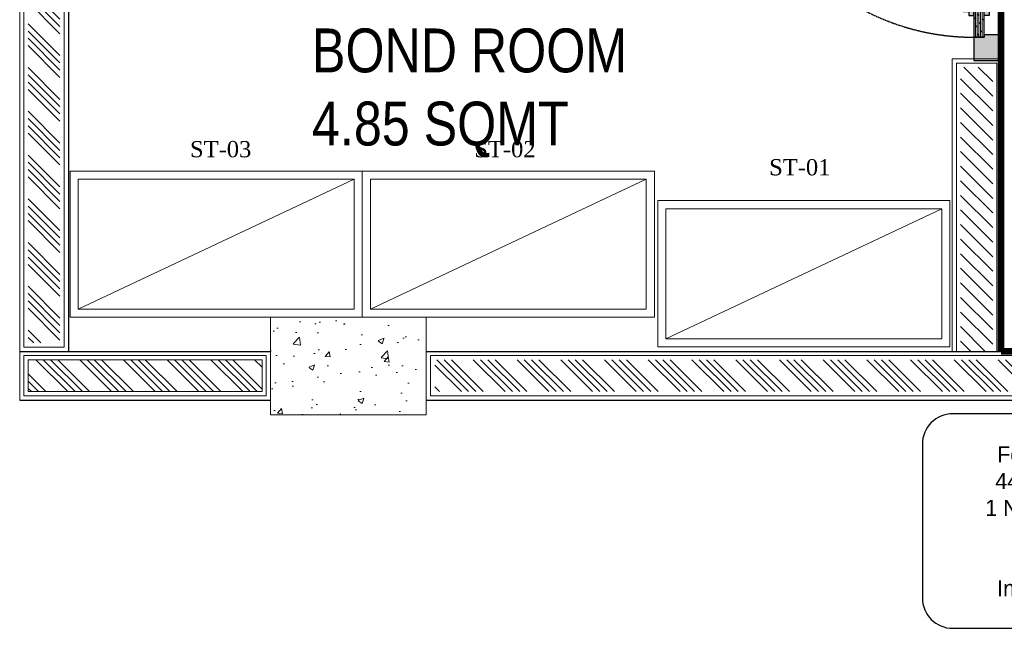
# Model space of a CAD drawing. Header units: millimetres. Extents: x 1277566 to 1493426, y 1039116 to 1145896.
# Tile 74 of 151: x 1368610 to 1371643, y 1132954 to 1134827. Entities that reach past the tile are written whole.
import ezdxf

# ---------------------------------------------------------------- set-up
doc = ezdxf.new("R2010")
doc.units = ezdxf.units.MM
doc.linetypes.add('DASHED2', pattern=[0.375, 0.25, -0.125])
doc.layers.add('01_DOOR', color=76, linetype='Continuous')
doc.layers.add('Equipment Name', color=8, linetype='Continuous')
for name, color, linetype, lineweight in [('BOH TEXT', 1, 'Continuous', 5), ('CIVIL WALL HATCH', 7, 'Continuous', 5), ('Comm BCAS Rejected', 1, 'Continuous', 9), ('EXISTING COLUMN', 5, 'Continuous', 20), ('FRONT COUNTER', 214, 'Continuous', 18), ('KITCHEN EQUIPMENT', 74, 'Continuous', 15), ('L5', 7, 'Continuous', 25), ('PLASTER', 252, 'Continuous', 9), ('tile finish', 32, 'Continuous', 9)]:
    doc.layers.add(name, color=color, linetype=linetype, lineweight=lineweight)
doc.layers.add('exter nal partition', color=7, linetype='Continuous', lineweight=18, true_color=0x990073)
doc.styles.add('CKD_Dimension Text', font='BOOKOS.TTF')
doc.styles.get("Standard").update_dxf_attribs({"font": 'arial.ttf'})
pattern_1 = [(135, (185545.61, -46618.93), (-67.351921, -67.351921), []), (135, (185545.61, -46596.48), (-67.351921, -67.351921), []), (135, (185545.61, -46574.03), (-67.351921, -67.351921), []), (135, (185545.61, -46551.58), (-67.351921, -67.351921), [])]

# ---------------------------------------------------------------- blocks, each defined once
blk = doc.blocks.new('rack')
at = {"layer": 'KITCHEN EQUIPMENT'}
blk.add_line((1256597, 1244160.7), (1256197, 1243310.7), dxfattribs=at)
for points in [[(1256172, 1244185.7), (1256622, 1244185.7), (1256622, 1243285.7), (1256172, 1243285.7)], [(1256197, 1244160.7), (1256597, 1244160.7), (1256597, 1243310.7), (1256197, 1243310.7)]]:
    blk.add_lwpolyline(points, close=True, dxfattribs=at)
blk = doc.blocks.new('door closer')
at = {"color": 14, "linetype": 'DASHED2', "lineweight": 9, "ltscale": 0.5}
for p, q in [((10736.43, -3996.01), (10716.43, -3996.01)), ((10716.43, -3996.01), (10716.43, -3999.19)), ((10727.44, -3996.77), (10724.13, -4009.27)), ((10726.86, -3996.83), (10724.13, -4004.67)), ((10725.64, -3996.14), (10725.64, -3996.01)), ((10728.52, -3996.26), (10725.76, -3996.26)), ((10728.64, -3996.14), (10728.64, -3996.01)), ((10736.43, -3999.19), (10736.43, -3996.01)), ((10716.55, -3999.31), (10736.31, -3999.31)), ((10722.88, -3999.31), (10722.88, -3997.66)), ((10722.88, -3999.31), (10722.88, -4009.19)), ((10724.13, -3999.31), (10724.13, -3997.66)), ((10724.13, -4009.19), (10724.13, -3999.31))]:
    blk.add_line(p, q, dxfattribs=at)
for centre, radius in [((10723.51, -3997.66), 0.338), ((10727.21, -3996.64), 0.123), ((10723.51, -4009.19), 0.214)]:
    blk.add_circle(centre, radius, dxfattribs=at)
for centre, radius, start, end in [((10723.51, -3997.66), 0.625, 360, 180), ((10725.76, -3996.14), 0.12, 180, 270), ((10717.05, -4005.46), 13.03, 41.9275, 44.9169), ((10727.11, -3996.33), 0.562, 229.3399, 295.6856), ((10727.25, -3996.61), 0.25, 295.6856, 334.162), ((10726.83, -3996.41), 0.711, 334.162, 5.5837), ((10728.32, -3996.27), 0.78, 179.2294, 185.0234), ((10728.52, -3996.14), 0.12, 270, 0), ((10716.55, -3999.19), 0.12, 180, 270), ((10736.31, -3999.19), 0.12, 270, 0), ((10723.51, -4009.19), 0.625, 180, 0)]:
    blk.add_arc(centre, radius, start, end, dxfattribs=at)
blk = doc.blocks.new('A$C68A023B9')
at = {"layer": '01_DOOR', "ltscale": 2}
h = blk.add_hatch(color=253, dxfattribs=at)
h.set_gradient(color1=(173, 173, 173), one_color=1, tint=1, name='SPHERICAL')
edge = h.paths.add_edge_path()
edge.add_arc((4.75, 1.25), 0.5, 270, 21.737)
edge.add_line((5.22, 1.44), (6, 1.44))
edge.add_line((6, 1.44), (6, 0.75))
edge.add_line((6, 0.75), (6, 0.5))
edge.add_arc((5.5, 0.5), 0.5, 270, 360, ccw=False)
edge.add_line((5.5, 0), (1.09, 0))
edge.add_arc((1.09, 0.5), 0.5, 180, 270, ccw=False)
edge.add_line((0.59, 0.5), (0.59, 0.75))
edge.add_line((0.59, 0.75), (0.59, 1.1))
edge.add_line((0.59, 1.1), (0, 1.1))
edge.add_line((0, 1.1), (0, 1.85))
edge.add_line((0, 1.85), (1.94, 1.85))
edge.add_line((1.94, 1.85), (1.94, 1.1))
edge.add_line((1.94, 1.1), (1.34, 1.1))
edge.add_line((1.34, 1.1), (1.34, 0.75))
edge.add_line((1.34, 0.75), (4.75, 0.75))
blk.add_lwpolyline([(4.75, 0.75, 0.530238), (5.22, 1.44), (6, 1.44), (6, 0.75), (6, 0.5, -0.414214), (5.5, 0), (1.09, 0, -0.414214), (0.59, 0.5), (0.59, 0.75), (0.59, 1.1), (0, 1.1), (0, 1.85), (1.94, 1.85), (1.94, 1.1), (1.34, 1.1), (1.34, 0.75)], format="xyb", close=True, dxfattribs=at)
blk = doc.blocks.new('STORE ROOM DOOR')
at = {"layer": '01_DOOR', "ltscale": 100}
h = blk.add_hatch(dxfattribs=at)
h.set_pattern_fill('DOTS', color=256, scale=58.874347, style=0)
h.set_pattern_definition([(180, (-8687243.8554, 297332.053), (-1.8398233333, 3.6796466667), [0, -3.6796466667])])
h.paths.add_polyline_path([(1212844, 1245175), (1212837.2, 1245175), (1212837.2, 1245204.6), (1212769, 1245204.6), (1212769, 1245130.6), (1212773.9, 1245130.6), (1212773.9, 1245125.6), (1212844, 1245125.6)])
h.paths.add_polyline_path([(1213544.5, 1245175), (1213551.3, 1245175), (1213551.3, 1245204.7), (1213619.5, 1245204.7), (1213619.5, 1245130.6), (1213614.5, 1245130.6), (1213614.5, 1245125.7), (1213544.5, 1245125.7)])
at = {"layer": '01_DOOR', "lineweight": 9, "ltscale": 100}
h = blk.add_hatch(dxfattribs=at)
h.set_pattern_fill('DOLMIT', color=251, scale=19.624782, style=0)
h.set_pattern_definition([(0, (-8687997.237, 297395.8334), (0, 4.9061955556), []), (45, (-8687997.237, 297395.833), (-9.812391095, 9.812391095), [6.938408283, -13.876834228])])
h.paths.add_polyline_path([(1213069.3, 1245175), (1213069.3, 1245187.3), (1213064.4, 1245187.3), (1213064.4, 1245204.6), (1212837.2, 1245204.6), (1212837.2, 1245175)])
h.paths.add_polyline_path([(1213319.2, 1245175), (1213319.2, 1245187.3), (1213324.1, 1245187.3), (1213324.1, 1245204.6), (1213551.3, 1245204.7), (1213551.3, 1245175)])
at = {"layer": '01_DOOR', "ltscale": 100}
for p, q in [((1213069.3, 1245204.6), (1213064.4, 1245192.3)), ((1213064.4, 1245204.6), (1213069.3, 1245192.3)), ((1213319.2, 1245204.6), (1213324.1, 1245192.3)), ((1213324.1, 1245204.6), (1213319.2, 1245192.3))]:
    blk.add_line(p, q, dxfattribs=at)
at = {"layer": '01_DOOR', "color": 251, "lineweight": 15, "ltscale": 100}
for p, q in [((1213319.2, 1245204.6), (1213069.3, 1245204.6)), ((1213319.2, 1245175), (1213069.3, 1245175))]:
    blk.add_line(p, q, dxfattribs=at)
at = {"layer": '01_DOOR', "color": 32, "ltscale": 0.3}
blk.add_line((1212844, 1245125.6), (1213544.5, 1245125.6), dxfattribs=at)
at = {"layer": '01_DOOR', "color": 251, "linetype": 'DASHED2'}
blk.add_lwpolyline([(1213551.3, 1245204.7), (1213551.3, 1245895.1), (1213521.6, 1245895.1), (1213521.6, 1245204.7)], close=True, dxfattribs=at)
at = {"layer": '01_DOOR', "ltscale": 100}
for points in [[(1212844, 1245175), (1212837.2, 1245175), (1212837.2, 1245204.6), (1212769, 1245204.6), (1212769, 1245130.6), (1212773.9, 1245130.6), (1212773.9, 1245125.6), (1212844, 1245125.6)], [(1213069.3, 1245192.3), (1213064.4, 1245192.3), (1213064.4, 1245204.6), (1213069.3, 1245204.6)], [(1213319.2, 1245192.3), (1213324.1, 1245192.3), (1213324.1, 1245204.6), (1213319.2, 1245204.6)], [(1213544.5, 1245175), (1213551.3, 1245175), (1213551.3, 1245204.7), (1213619.5, 1245204.7), (1213619.5, 1245130.6), (1213614.5, 1245130.6), (1213614.5, 1245125.7), (1213544.5, 1245125.7)]]:
    blk.add_lwpolyline(points, close=True, dxfattribs=at)
for points in [[(1213069.3, 1245175), (1213069.3, 1245187.3), (1213064.4, 1245187.3), (1213064.4, 1245204.6), (1212837.2, 1245204.6), (1212837.2, 1245175), (1213069.3, 1245175)], [(1213319.2, 1245175), (1213319.2, 1245187.3), (1213324.1, 1245187.3), (1213324.1, 1245204.6), (1213551.3, 1245204.7), (1213551.3, 1245175), (1213319.2, 1245175)]]:
    blk.add_lwpolyline(points, dxfattribs=at)
at = {"layer": '01_DOOR', "lineweight": 18, "ltscale": 2}
blk.add_lwpolyline([(1213324.1, 1245187.3), (1213064.4, 1245187.3), (1213064.4, 1245192.3), (1213324.1, 1245192.3)], close=True, dxfattribs=at)
at = {"layer": '01_DOOR'}
blk.add_lwpolyline([(1213614.5, 1245125.7), (1213609.6, 1245125.7)], dxfattribs=at)
at = {"layer": '01_DOOR', "color": 251, "linetype": 'DASHED2'}
blk.add_arc((1213527.7, 1245204.6), 690.5, 90.5051, 180, dxfattribs=at)
at = {"layer": '01_DOOR', "xscale": 11.84344983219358, "yscale": 11.84344983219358, "zscale": 11.84344983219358, "rotation": 180}
blk.add_blockref('door closer', (1340441.1, 1197878.1), dxfattribs=at)
at = {"layer": '01_DOOR', "ltscale": 50, "xscale": -19.73908305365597, "yscale": 19.73908305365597, "zscale": 19.73908305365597, "rotation": 180}
blk.add_blockref('A$C68A023B9', (1212899.9, 1245241.2), dxfattribs=at)
at = {"layer": '01_DOOR', "ltscale": 50, "xscale": 19.73908305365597, "yscale": 19.73908305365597, "zscale": 19.73908305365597}
blk.add_blockref('A$C68A023B9', (1212899.9, 1245138.4), dxfattribs=at)

msp = doc.modelspace()

# ---------------------------------------------------------------- hatches: boundary and pattern name
at = {"layer": 'CIVIL WALL HATCH'}
h = msp.add_hatch(dxfattribs=at)
h.set_pattern_fill('ANSI34', color=256, scale=5, angle=90)
h.set_pattern_definition(pattern_1)
h.paths.add_polyline_path([(1368733.9579, 1138302.9562), (1368733.7873, 1133832.4515), (1368635.7946, 1133832.4515), (1368635.9652, 1138302.9562)])
h = msp.add_hatch(dxfattribs=at)
h.set_pattern_fill('ANSI31', color=256, scale=10, angle=270)
h.set_pattern_definition([(315, (1370832.94, 1133479.873), (22.45064, 22.45064), [])])
h.paths.add_polyline_path([(1371508.033, 1133806.4485), (1371607.0121, 1133806.4485), (1371607.0121, 1134680.9951), (1371508.033, 1134680.9951)])
h = msp.add_hatch(dxfattribs=at)
h.set_pattern_fill('ANSI34', color=256, scale=5, angle=90)
h.set_pattern_definition(pattern_1)
h.paths.add_polyline_path([(1368635.7946, 1133780.4442), (1369356.3606, 1133780.4442), (1369356.3606, 1133682.4515), (1368635.7946, 1133682.4515)])
h = msp.add_hatch(dxfattribs=at)
h.set_pattern_fill('ANSI34', color=256, scale=5, angle=90)
h.set_pattern_definition(pattern_1)
h.paths.add_polyline_path([(1369888.3679, 1133780.4442), (1373816.3606, 1133780.4442), (1373816.3606, 1133682.4515), (1369888.3679, 1133682.4515)])
at = {"layer": 'EXISTING COLUMN', "linetype": 'Continuous'}
h = msp.add_hatch(dxfattribs=at)
h.set_pattern_fill('AR-CONC', color=256, style=2)
h.set_pattern_definition([(50, (524458.73, -27634.9), (182.184669, -15.939086), [19.05, -209.55]), (355, (524458.73, -27634.9), (-35.243421, 191.056845), [15.24, -167.640584]), (100.451445, (524473.91, -27636.23), (146.941247, 175.117752), [16.190009, -178.090245]), (46.1842, (524458.73, -27584.1), (271.07904, -42.042328), [28.575, -314.325]), (96.635558, (524481.32, -27587.6), (237.404134, 247.426125), [24.285023, -267.13561]), (351.184151, (524458.73, -27584.1), (237.404134, 247.426125), [22.859967, -251.45973]), (21, (524484.13, -27596.8), (151.614391, -102.265198), [19.05, -209.55]), (326, (524484.13, -27596.8), (61.802028, 184.187966), [15.24, -167.64]), (71.451445, (524496.77, -27605.32), (213.41642, 81.922769), [16.190009, -178.089938]), (37.5, (524458.73, -27634.9), (3.0886033, 84.555039), [0, -165.608, 0, -170.18, 0, -168.275]), (7.5, (524458.73, -27634.9), (66.8196625, 100.180575), [0, -97.028, 0, -161.798, 0, -64.135]), (327.5, (524402.09, -27634.9), (135.5905952, -5.728744), [0, -63.5, 0, -198.12, 0, -262.89]), (317.5, (524376.69, -27634.9), (148.129181, 25.426491), [0, -82.55, 0, -131.572, 0, -186.69])])
h.paths.add_polyline_path([(1369382.3642, 1133611.4478), (1369382.3642, 1133911.4478), (1369862.3642, 1133911.4478), (1369862.3642, 1133611.4478)])

# ---------------------------------------------------------------- linework, layer by layer
for p, q in [((1368759.9615, 1138328.9599), (1368759.7909, 1133806.4478)), ((1368609.7909, 1133806.4478), (1369382.3642, 1133806.4478)), ((1369862.3642, 1133806.4478), (1373842.3642, 1133806.4478)), ((1368609.7909, 1133656.4478), (1369382.3642, 1133656.4478)), ((1369862.3642, 1133656.4478), (1373842.3642, 1133656.4478))]:
    msp.add_line(p, q)
at = {"layer": 'Comm BCAS Rejected'}
msp.add_line((1368609.7909, 1133656.4478), (1368609.7909, 1143710.0341), dxfattribs=at)
at = {"layer": 'EXISTING COLUMN', "linetype": 'Continuous'}
msp.add_lwpolyline([(1369382.3642, 1133611.4478), (1369382.3642, 1133911.4478), (1369862.3642, 1133911.4478), (1369862.3642, 1133611.4478)], close=True, dxfattribs=at)
at = {"layer": 'exter nal partition'}
msp.add_lwpolyline([(1368609.7909, 1133656.4478), (1368609.7909, 1133886.4478)], dxfattribs=at)
at = {"layer": 'FRONT COUNTER', "const_width": 20}
msp.add_lwpolyline([(1371632.5127, 1133806.4485), (1371632.6163, 1135756.5107), (1368759.9102, 1135756.9113), (1368759.9386, 1138178.9599), (1375023.4587, 1138178.9599), (1375023.4587, 1133806.4478), (1374322.3642, 1133806.4478), (1374322.3642, 1133911.4478), (1373842.3642, 1133911.4478), (1373842.3642, 1133806.4478), (1371632.5127, 1133806.5653)], dxfattribs=at)
at = {"layer": 'L5', "color": 7, "linetype": 'Continuous', "elevation": -23503.9041}
msp.add_lwpolyline([(1371390.3425, 1133520.7289), (1371390.3425, 1133047.5589, 0.414213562), (1371484.0049, 1132953.8966), (1372339.035, 1132953.8966, 0.414213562), (1372432.6974, 1133047.5589), (1372432.6974, 1133520.7289, 0.414213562), (1372339.035, 1133614.3913), (1371484.0049, 1133614.3913, 0.414213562)], format="xyb", close=True, dxfattribs=at)
at = {"layer": 'PLASTER'}
for points in [[(1368746.9597, 1138315.9581), (1368746.7891, 1133819.4496), (1368622.7928, 1133819.4496), (1368622.9633, 1138315.9581)], [(1371495.5325, 1133806.4485), (1371619.5127, 1133806.4485), (1371619.5127, 1134693.4956), (1371495.5325, 1134693.4956)], [(1368622.7928, 1133793.446), (1369369.3624, 1133793.446), (1369369.3624, 1133669.4496), (1368622.7928, 1133669.4496)], [(1369875.366, 1133793.446), (1373829.3624, 1133793.446), (1373829.3624, 1133669.4496), (1369875.366, 1133669.4496)]]:
    msp.add_lwpolyline(points, close=True, dxfattribs=at)
at = {"layer": 'tile finish'}
for points in [[(1368759.9615, 1138328.9599), (1368759.7909, 1133806.4478), (1368609.7909, 1133806.4478), (1368609.9615, 1138328.9599)], [(1371482.5325, 1133806.4485), (1371632.5127, 1133806.4485), (1371632.5127, 1134706.4956), (1371482.5325, 1134706.4956)], [(1368609.7909, 1133806.4478), (1369382.3642, 1133806.4478), (1369382.3642, 1133656.4478), (1368609.7909, 1133656.4478)], [(1369862.3642, 1133806.4478), (1373842.3642, 1133806.4478), (1373842.3642, 1133656.4478), (1369862.3642, 1133656.4478)], [(1368635.7946, 1133780.4442), (1369356.3606, 1133780.4442), (1369356.3606, 1133682.4515), (1368635.7946, 1133682.4515)]]:
    msp.add_lwpolyline(points, close=True, dxfattribs=at)

# ---------------------------------------------------------------- block references
at = {"xscale": 1.05826622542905, "yscale": 1.05826622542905, "zscale": 1.05826622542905, "rotation": 90.00000000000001}
msp.add_blockref('STORE ROOM DOOR', (2689306.9292, -148731.2139), dxfattribs=at)
at = {"xscale": -1}
for p, rotation in [((125479.2149, -122260.5904), 270), ((2613850.5931, 2390533.486), 89.99999999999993), ((2614761.0504, 2390442.2922), 89.99999999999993)]:
    msp.add_blockref('rack', p, dxfattribs=dict(at, rotation=rotation))

# ---------------------------------------------------------------- texts
at = {"layer": 'BOH TEXT', "insert": (1369510.161, 1134800.2615), "char_height": 135, "attachment_point": 1}
msp.add_mtext_dynamic_manual_height_columns('{\\fArial Narrow|b0|i0|c0|p34;BOND ROOM \\P4.85 SQMT}', width=1441.670524, gutter_width=12.5, heights=[-375.2865], dxfattribs=at)
at = {"layer": 'Equipment Name', "char_height": 50, "width": 781.752435, "attachment_point": 1, "style": 'CKD_Dimension Text'}
for s, insert in [('ST-03', (1369134.426, 1134453.8145)), ('ST-02', (1370010.1514, 1134453.8145)), ('ST-01', (1370918.3442, 1134398.1576))]:
    msp.add_mtext(s, dxfattribs=dict(at, insert=insert))
at = {"layer": 'L5', "color": 4, "linetype": 'Continuous', "insert": (1371905.7199, 1133282.9423), "char_height": 49.5, "width": 939.040465, "attachment_point": 5, "style": 'CKD_Dimension Text'}
msp.add_mtext('\\pxqc;{\\fCentury Gothic|b0|i0|c238|p34;\\C7;For\\fCentury Gothic|b0|i0|c0|p34; \\fCentury Gothic|b1|i0|c0|p34;DISHWASHER\\P\\fCentury Gothic|b0|i0|c238|p34;440V,3P+N+E\\fCentury Gothic|b0|i0|c0|p34; \\fCentury Gothic|b0|i0|c238|p34;(III \\fCentury Gothic|b0|i0|c0|p34;X \\P\\pq*;1 \\fCentury Gothic|b0|i0|c238|p34;NO)\\fCentury Gothic|b0|i0|c0|p34; BOTTOM LINE A\\fCentury Gothic|b0|i0|c238|p34;FFL-\\fCentury Gothic|b0|i0|c0|p34;450 MM \\P\\fCentury Gothic|b0|i0|c238|p34;(SW / SO) \\PIndustrial FIXTURE}', dxfattribs=at)

doc.saveas('drawing.dxf')
